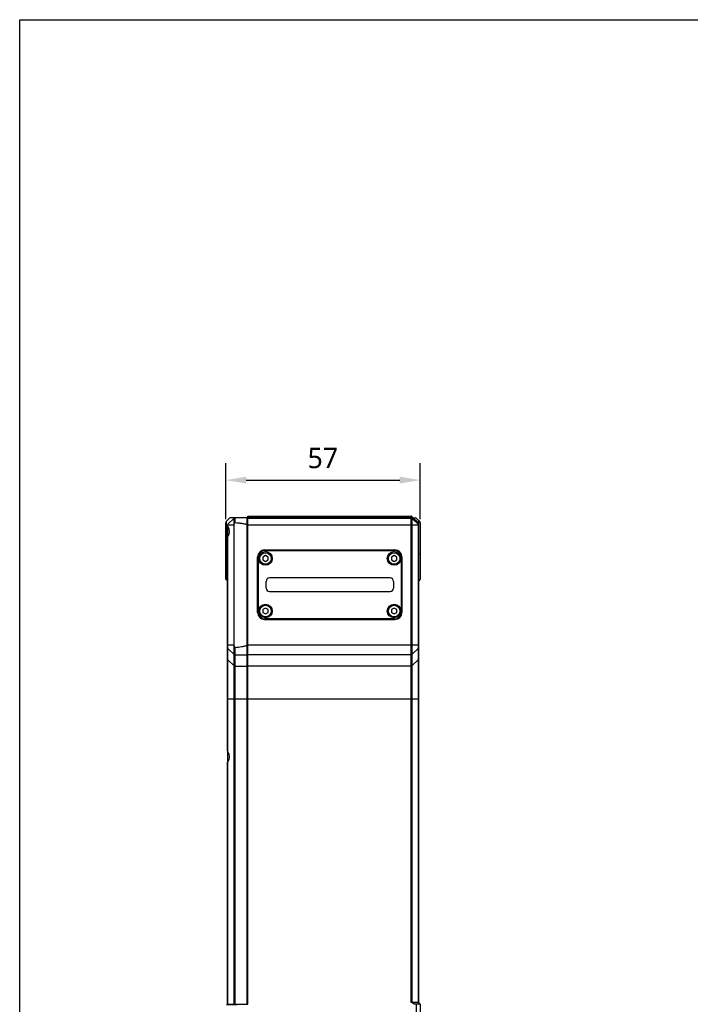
# Model space of a CAD drawing. Header units: millimetres. Extents: x 124 to 521, y 96 to 427.
# Tile 4 of 21: x 124 to 222, y 283 to 427. Entities that reach past the tile are written whole.
import ezdxf

# ---------------------------------------------------------------- set-up
doc = ezdxf.new("R2010")
doc.units = ezdxf.units.MM
doc.header["$LTSCALE"] = 32.67
doc.header["$PDMODE"] = 3
doc.header["$PDSIZE"] = 8
doc.layers.get('0').update_dxf_attribs({"linetype": 'CONTINUOUS'})
doc.layers.get('Defpoints').update_dxf_attribs({"linetype": 'CONTINUOUS'})
doc.layers.add('00_COMPONENTS', color=7, linetype='CONTINUOUS')
doc.layers.add('51__DRAFT_DIMS', color=7, linetype='CONTINUOUS')
doc.styles.get("Standard").update_dxf_attribs({"font": 'Roboto-Regular.ttf'})
doc.dimstyles.new('DIMSTYLE_1', dxfattribs={"dimtxt": 3, "dimasz": 3, "dimexe": 2.5, "dimexo": 0.5, "dimgap": 0.75, "dimtad": 1, "dimlfac": 2, "dimdsep": 46, "dimtxsty": 'STANDARD', "dimblk": '_FILLED', "dimblk1": '_FILLED', "dimblk2": '_FILLED', "dimcen": 0.09, "dimclrt": 3, "dimazin": 2, "dimtp": 0.3, "dimtm": 0.3, "dimtfac": 1, "dimtofl": 0, "dimtmove": 0, "dimatfit": 3, "dimldrblk": '_FILLED', "dimfxl": 1, "dimtolj": 1, "dimarcsym": 0})

# ---------------------------------------------------------------- blocks, each defined once
blk = doc.blocks.new('_FILLED')
at = {"color": 0, "linetype": 'ByBlock'}
blk.add_solid([(0, 0), (-1, 0.167), (-1, -0.167)], dxfattribs=at)
blk = doc.blocks.new('*D1')
at = {"layer": '51__DRAFT_DIMS', "color": 0, "lineweight": -2}
for p, q in [((154.23, 353.81), (154.23, 362.05)), ((182.73, 353.81), (182.73, 362.05)), ((157.23, 359.55), (179.73, 359.55))]:
    blk.add_line(p, q, dxfattribs=at)
at = {"layer": 'Defpoints', "color": 0}
for p in [(182.73, 359.55), (154.23, 353.31), (182.73, 353.31)]:
    blk.add_point(p, dxfattribs=at)
at = {"layer": '51__DRAFT_DIMS', "color": 0, "linetype": 'ByBlock', "lineweight": -2, "xscale": 3, "yscale": 3, "zscale": 3, "rotation": 180}
blk.add_blockref('_FILLED', (154.23, 359.55), dxfattribs=at)
at = {"layer": '51__DRAFT_DIMS', "color": 0, "linetype": 'ByBlock', "lineweight": -2, "xscale": 3, "yscale": 3, "zscale": 3}
blk.add_blockref('_FILLED', (182.73, 359.55), dxfattribs=at)
at = {"layer": '51__DRAFT_DIMS', "insert": (168.45, 364.3), "char_height": 3, "attachment_point": 2, "line_spacing_factor": 0.9}
blk.add_mtext('\\A1;57', dxfattribs=at)

msp = doc.modelspace()

# ---------------------------------------------------------------- linework, layer by layer
msp.add_lwpolyline([(124.0522, 427.0206), (520.6678, 427.0206), (520.6678, 96.1342), (124.0522, 96.1342)], close=True)
at = {"layer": '00_COMPONENTS'}
for p, q in [((154.3022, 353.4878), (154.829, 354.0145)), ((154.3614, 344.8821), (154.3614, 353.5469)), ((155.4515, 353.9871), (154.5522, 353.0878)), ((157.479, 354.0145), (154.829, 354.0145)), ((155.4515, 282.7641), (155.4515, 353.9871)), ((155.6348, 353.3202), (155.6348, 354.0145)), ((157.379, 282.8145), (157.379, 354.0145)), ((157.479, 353.5111), (157.379, 353.5145)), ((157.479, 282.7558), (157.479, 354.2645)), ((157.479, 354.2645), (181.3754, 354.2645)), ((157.479, 354.1), (181.3754, 354.1)), ((157.479, 353.992), (181.3754, 353.992)), ((181.3754, 283.0145), (181.3754, 354.2645)), ((181.5522, 283.0145), (181.5522, 354.1913)), ((182.479, 353.2645), (181.5522, 354.1913)), ((182.479, 353.1658), (181.5522, 354.0316)), ((182.454, 353.0389), (181.5522, 353.9204)), ((181.729, 354.0145), (182.0254, 354.0145)), ((182.2022, 353.9413), (182.6557, 353.4878)), ((182.479, 353.6645), (182.479, 283.0145)), ((154.229, 345.0145), (154.229, 353.311)), ((154.479, 352.911), (154.479, 351.3556)), ((154.5522, 352.7605), (154.5522, 353.0145)), ((154.5522, 353.0145), (155.4841, 353.0145)), ((155.4841, 335.4092), (155.4841, 353.0145)), ((157.479, 352.1145), (157.379, 352.1145)), ((157.479, 353.0145), (182.4057, 353.0145)), ((182.4057, 353.0145), (182.4057, 283.0878)), ((182.729, 353.311), (182.729, 345.0145)), ((154.479, 319.9683), (154.479, 351.0608)), ((154.5522, 319.7605), (154.5522, 351.2686)), ((159.929, 349.3098), (179.029, 349.3098)), ((179.029, 349.2895), (159.929, 349.2895)), ((159.979, 349.2145), (178.979, 349.2145)), ((160.5332, 349.2145), (160.4379, 349.3098)), ((164.7334, 349.2145), (164.6381, 349.3098)), ((168.9337, 349.2145), (168.8384, 349.3098)), ((173.1339, 349.2145), (173.0386, 349.3098)), ((177.3341, 349.2145), (177.2388, 349.3098)), ((154.229, 348.7145), (154.479, 348.7145)), ((158.9087, 340.1395), (158.9087, 348.2895)), ((158.929, 348.2895), (158.929, 346.9256)), ((158.979, 348.2145), (158.979, 340.2145)), ((160.054, 348.4976), (159.679, 348.2811)), ((159.679, 348.2811), (159.679, 347.848)), ((159.679, 347.848), (160.054, 347.6315)), ((160.429, 348.2811), (160.054, 348.4976)), ((160.054, 347.6315), (160.429, 347.848)), ((160.429, 347.848), (160.429, 348.2811)), ((178.904, 348.4976), (178.529, 348.2811)), ((178.529, 348.2811), (178.529, 347.848)), ((178.529, 347.848), (178.904, 347.6315)), ((179.279, 348.2811), (178.904, 348.4976)), ((178.904, 347.6315), (179.279, 347.848)), ((179.279, 347.848), (179.279, 348.2811)), ((179.979, 340.2145), (179.979, 348.2145)), ((180.029, 346.9256), (180.029, 348.2895)), ((180.0492, 348.2895), (180.0492, 340.1395)), ((182.729, 348.7145), (182.479, 348.7145)), ((158.979, 346.5686), (158.9087, 346.6389)), ((158.9344, 346.9256), (158.947, 341.4645)), ((180.0492, 346.4994), (179.979, 346.5697)), ((180.0109, 341.4645), (180.0235, 346.9256)), ((154.229, 345.0145), (154.3614, 344.8821)), ((154.479, 344.878), (154.3614, 344.8821)), ((178.304, 345.2145), (160.654, 345.2145)), ((182.729, 345.0145), (182.479, 344.7645)), ((160.154, 343.7145), (160.154, 344.7145)), ((178.804, 344.7145), (178.804, 343.7145)), ((158.979, 342.3684), (158.9087, 342.4387)), ((160.654, 343.2145), (178.304, 343.2145)), ((180.0492, 342.2992), (179.979, 342.3695)), ((158.929, 341.4645), (158.929, 340.1395)), ((160.054, 340.7976), (159.679, 340.5811)), ((159.679, 340.5811), (159.679, 340.148)), ((160.429, 340.5811), (160.054, 340.7976)), ((160.429, 340.148), (160.429, 340.5811)), ((178.904, 340.7976), (178.529, 340.5811)), ((178.529, 340.5811), (178.529, 340.148)), ((179.279, 340.5811), (178.904, 340.7976)), ((179.279, 340.148), (179.279, 340.5811)), ((180.029, 340.1395), (180.029, 341.4645)), ((159.679, 340.148), (160.054, 339.9315)), ((159.929, 339.1395), (179.029, 339.1395)), ((179.029, 339.1193), (159.929, 339.1193)), ((178.979, 339.2145), (159.979, 339.2145)), ((160.054, 339.9315), (160.429, 340.148)), ((162.2281, 339.1193), (162.1328, 339.2145)), ((166.4283, 339.1193), (166.333, 339.2145)), ((170.6285, 339.1193), (170.5332, 339.2145)), ((174.8287, 339.1193), (174.7334, 339.2145)), ((178.529, 340.148), (178.904, 339.9315)), ((178.904, 339.9315), (179.279, 340.148)), ((179.029, 339.1193), (178.9337, 339.2145)), ((154.479, 335.4092), (155.4841, 335.4092)), ((155.4515, 333.9937), (154.5522, 334.8581)), ((155.6348, 282.7689), (155.6348, 335.0362)), ((157.379, 335.4092), (182.479, 335.4092)), ((182.4057, 334.8581), (181.5522, 334.0377)), ((155.6348, 333.9234), (157.379, 333.9673)), ((157.479, 334.4513), (157.379, 334.4479)), ((181.3754, 333.9673), (157.479, 333.9673)), ((155.4515, 332.333), (154.5522, 333.1975)), ((155.6348, 332.2627), (157.379, 332.3066)), ((157.479, 332.7906), (157.379, 332.7873)), ((181.3754, 332.3066), (157.479, 332.3066)), ((182.4057, 333.1975), (181.5522, 332.377)), ((154.479, 327.5003), (182.479, 327.5003)), ((154.479, 319.9131), (154.479, 318.358)), ((154.479, 282.7386), (154.479, 318.0608)), ((154.5522, 282.7405), (154.5522, 318.2686)), ((157.479, 284.2645), (157.379, 284.2645)), ((154.479, 282.7386), (157.379, 282.8145)), ((157.475, 282.8679), (157.379, 282.8645)), ((182.479, 283.0145), (181.3754, 283.0145)), ((181.6254, 282.911), (181.5522, 283.0145)), ((181.8325, 282.7645), (181.6254, 282.911)), ((182.729, 282.7645), (182.4057, 283.0878)), ((154.3614, 282.6469), (157.479, 282.7558)), ((182.729, 282.7645), (181.8325, 282.7645)), ((182.129, 282.7645), (182.129, 277.2645)), ((182.729, 282.7645), (182.729, 277.2645))]:
    msp.add_line(p, q, dxfattribs=at)
for centre, radius in [((160.054, 348.0645), 1), ((160.054, 348.0645), 0.8439), ((178.904, 348.0645), 1), ((178.904, 348.0645), 0.8439), ((160.054, 340.3645), 1), ((160.054, 340.3645), 0.8439), ((178.904, 340.3645), 1), ((178.904, 340.3645), 0.8439)]:
    msp.add_circle(centre, radius, dxfattribs=at)
for centre, radius, start, end in [((155.6283, 353.8103), 0.25, 125.217462, 135), ((181.3754, 354.0145), 0.25, 45, 90), ((182.0254, 353.7645), 0.25, 45, 90), ((154.479, 353.311), 0.25, 135, 180), ((154.729, 352.911), 0.25, 135, 173.349022), ((182.479, 353.311), 0.25, 0, 45), ((159.929, 348.2895), 1.0203, 90, 180), ((159.929, 348.2895), 1, 90, 180), ((159.979, 348.2145), 1, 90, 180), ((178.979, 348.2145), 1, 0, 90), ((179.029, 348.2895), 1.0203, 0, 90), ((179.029, 348.2895), 1, 0, 90), ((160.654, 344.7145), 0.5, 90, 180), ((178.304, 344.7145), 0.5, 0, 90), ((160.654, 343.7145), 0.5, 180, 270), ((178.304, 343.7145), 0.5, 270, 360), ((159.929, 340.1395), 1.0203, 180, 270), ((159.929, 340.1395), 1, 180, 270), ((159.979, 340.2145), 1, 180, 270), ((178.979, 340.2145), 1, 270, 360), ((179.029, 340.1395), 1.0203, 270, 360), ((179.029, 340.1395), 1, 270, 360)]:
    msp.add_arc(centre, radius, start, end, dxfattribs=at)
for centre, major_axis, ratio, start_param, end_param in [((153.444, 352.0145), (1.336, 0), 0.99965709, -0.59261217, 0.59261217), ((159.429, 346.9256), (0, 0.5019), 0.9961947, 1.11984889, 1.57079633), ((179.529, 346.9256), (0, 0.5019), 0.9961947, -1.57079633, -1.11984895), ((159.429, 341.4645), (0, -0.5019), 0.9961947, -1.57079633, -1.11984564), ((179.529, 341.4645), (0, -0.5019), 0.9961947, 1.11984564, 1.57079633), ((153.444, 319.0145), (1.336, 0), 0.99965709, -0.59261217, 0.59261217)]:
    msp.add_ellipse(centre, major_axis=major_axis, ratio=ratio, start_param=start_param, end_param=end_param, dxfattribs=at)
for points in [[(181.3754, 354.1), (181.4386, 354.1), (181.506, 354.0747), (181.5522, 354.0316)], [(181.3754, 353.992), (181.439, 353.992), (181.5067, 353.9648), (181.5522, 353.9204)], [(154.5147, 353.0398), (154.5293, 353.0362), (154.541, 353.0247), (154.5522, 353.0145)], [(158.947, 341.4645), (158.9471, 341.4062), (158.9581, 341.3469), (158.9789, 341.2924)], [(179.979, 341.2924), (179.9998, 341.3469), (180.0108, 341.4062), (180.0109, 341.4645)], [(154.479, 335.0281), (154.479, 334.9664), (154.5077, 334.9009), (154.5522, 334.8581)], [(182.479, 335.0281), (182.479, 334.9664), (182.4502, 334.9009), (182.4057, 334.8581)], [(154.479, 333.3674), (154.479, 333.3058), (154.5077, 333.2403), (154.5522, 333.1975)], [(155.4515, 333.9937), (155.4987, 333.9483), (155.5694, 333.9217), (155.6348, 333.9234)], [(181.3754, 333.9673), (181.4388, 333.9673), (181.5065, 333.9937), (181.5522, 334.0377)], [(182.479, 333.3674), (182.479, 333.3058), (182.4502, 333.2403), (182.4057, 333.1975)], [(155.4515, 332.333), (155.4987, 332.2877), (155.5694, 332.2611), (155.6348, 332.2627)], [(181.3754, 332.3066), (181.4388, 332.3066), (181.5065, 332.3331), (181.5522, 332.377)], [(181.6254, 282.911), (181.5518, 282.9631), (181.4656, 283.0145), (181.3754, 283.0145)]]:
    msp.add_open_spline(points, degree=3, dxfattribs=at)
for points, knots in [([(154.5522, 352.7605), (154.5424, 352.775), (154.5093, 352.8305), (154.4861, 352.893), (154.4806, 352.94)], [0, 0, 0, 0, 0.2699676, 1, 1, 1, 1]), ([(155.4841, 353.0145), (155.4841, 353.0455), (155.4884, 353.1529), (155.5494, 353.3279), (155.6348, 353.3202)], [0, 0, 0, 0, 0.26513186, 1, 1, 1, 1]), ([(155.6348, 353.3202), (155.7835, 353.3069), (156.0065, 353.2858), (156.3034, 353.254), (156.5257, 353.2277), (156.7477, 353.198), (156.932, 353.169), (157.0789, 353.1408), (157.1875, 353.1161), (157.2787, 353.0888), (157.3435, 353.0606), (157.379, 353.0327), (157.379, 353.0145)], [0, 0, 0, 0, 0.25024192, 0.37536336, 0.50048443, 0.62560453, 0.75072113, 0.81328041, 0.87583616, 0.93836628, 0.96962368, 1, 1, 1, 1]), ([(182.4057, 353.0145), (182.41, 353.0184), (182.4229, 353.0293), (182.4432, 353.0452), (182.454, 353.0389)], [0, 0, 0, 0, 0.31469099, 1, 1, 1, 1]), ([(182.454, 353.0389), (182.4598, 353.0356), (182.4689, 353.0268), (182.479, 353.0355), (182.479, 353.0386)], [0, 0, 0, 0, 0.68100095, 1, 1, 1, 1]), ([(154.479, 351.0608), (154.479, 351.0776), (154.4875, 351.1516), (154.5202, 351.2212), (154.5522, 351.2686)], [0, 0, 0, 0, 0.22750475, 1, 1, 1, 1]), ([(155.6348, 335.0362), (155.5677, 335.0289), (155.4886, 335.216), (155.4841, 335.3371), (155.4841, 335.4092)], [0, 0, 0, 0, 0.48366813, 1, 1, 1, 1]), ([(155.6348, 335.0362), (155.7849, 335.0525), (156.0848, 335.087), (156.4586, 335.1375), (156.757, 335.1864), (156.9777, 335.2292), (157.1658, 335.2764), (157.2966, 335.3249), (157.379, 335.3728), (157.379, 335.4092)], [0, 0, 0, 0, 0.25059929, 0.50119346, 0.62649183, 0.75178481, 0.87704046, 0.9396449, 1, 1, 1, 1]), ([(154.5522, 319.7605), (154.5408, 319.7773), (154.5036, 319.8409), (154.479, 319.9146), (154.479, 319.9683)], [0, 0, 0, 0, 0.27419069, 1, 1, 1, 1]), ([(154.479, 318.0608), (154.479, 318.0776), (154.4875, 318.1516), (154.5202, 318.2212), (154.5522, 318.2686)], [0, 0, 0, 0, 0.22750475, 1, 1, 1, 1])]:
    msp.add_open_spline(points, degree=3, knots=knots, dxfattribs=at)

# ---------------------------------------------------------------- dimensions: what is measured, and where the dimension line sits
at = {"layer": '51__DRAFT_DIMS', "color": 8}
dim = msp.add_linear_dim(base=(182.729, 359.5472), p1=(154.229, 353.311), p2=(182.729, 353.311), dimstyle='DIMSTYLE_1', override={"dimclrt": 256}, dxfattribs=at)
dim.commit()
dim.dimension.update_dxf_attribs({"geometry": '*D1', "text_midpoint": (168.4526, 359.5472), "dimtype": 160})

doc.saveas('drawing.dxf')
